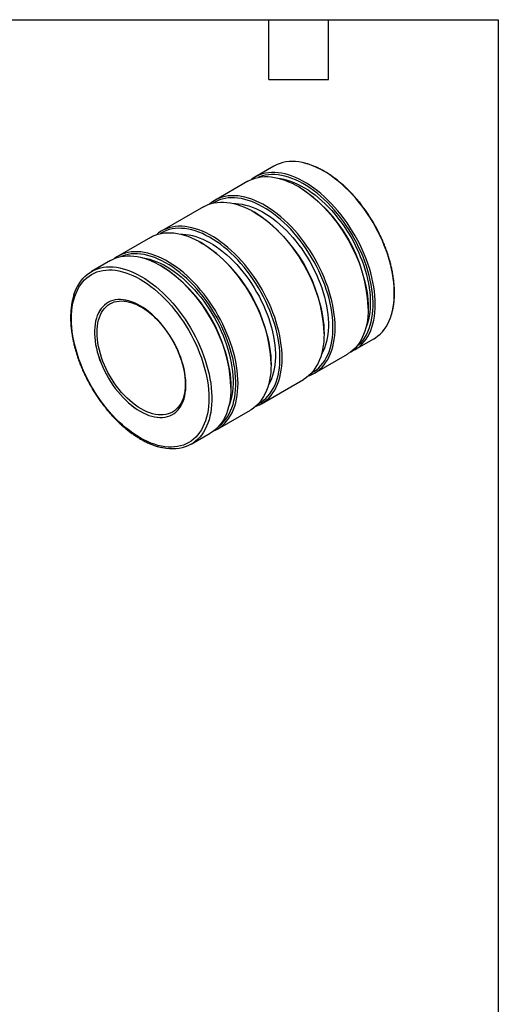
# Model space of a CAD drawing. Header units: inches. Extents: x 0.5 to 21.5, y 0.5 to 16.5.
# Tile 4 of 4: x 16.7 to 21.5, y 6.6 to 16.5. Entities that reach past the tile are written whole.
import ezdxf

# ---------------------------------------------------------------- set-up
doc = ezdxf.new("R2010")
doc.units = ezdxf.units.IN
doc.header["$LTSCALE"] = 2
doc.header["$MEASUREMENT"] = 0
doc.layers.add('TEXT', color=140, linetype='Continuous', lineweight=25)

msp = doc.modelspace()

# ---------------------------------------------------------------- linework, layer by layer
for p, q in [((19.25221, 15.03189), (19.06107, 14.92155)), ((18.99, 14.88052), (18.65908, 14.68948)), ((19.5008, 14.82464), (19.48984, 14.83097)), ((18.54806, 14.62539), (18.12804, 14.38292)), ((19.05886, 14.56951), (19.0479, 14.57584)), ((18.01702, 14.31883), (17.6861, 14.12779)), ((18.52782, 14.26295), (18.51686, 14.26928)), ((17.61503, 14.08677), (17.42389, 13.97643)), ((18.12583, 14.03089), (18.11487, 14.03722)), ((20.19649, 13.60687), (20.19649, 13.61953)), ((19.75455, 13.35175), (19.75455, 13.3644)), ((20.06051, 13.19027), (20.25165, 13.30061)), ((19.65852, 12.95821), (19.98945, 13.14925)), ((19.22352, 13.04519), (19.22352, 13.05784)), ((19.12748, 12.65165), (19.5475, 12.89412)), ((18.82153, 12.81312), (18.82153, 12.82578)), ((18.68554, 12.39652), (19.01647, 12.58756)), ((18.42334, 12.24515), (18.61448, 12.35549))]:
    msp.add_line(p, q)
at = {"flags": 128}
for points in [[(20.25165, 13.30061), (20.27062, 13.31243), (20.29464, 13.33013), (20.31723, 13.35004), (20.33832, 13.37212), (20.35785, 13.39631), (20.37578, 13.42254), (20.39205, 13.45074), (20.40663, 13.48083), (20.41947, 13.51275), (20.43053, 13.5464), (20.4398, 13.58169), (20.44725, 13.61853), (20.45285, 13.65683), (20.45659, 13.69647), (20.45846, 13.73736), (20.45846, 13.77939), (20.45659, 13.82244), (20.45285, 13.86641), (20.44725, 13.91117), (20.4398, 13.95661), (20.43053, 14.0026), (20.41947, 14.04903), (20.40663, 14.09577), (20.39205, 14.14269), (20.37578, 14.18968), (20.35785, 14.23661), (20.33832, 14.28335), (20.31723, 14.32978), (20.29464, 14.37577), (20.27062, 14.42121), (20.24521, 14.46597), (20.2185, 14.50994), (20.19056, 14.553), (20.16145, 14.59503), (20.13125, 14.63592), (20.10005, 14.67557), (20.06792, 14.71387), (20.03496, 14.75072), (20.00124, 14.78601), (19.96687, 14.81967), (19.93192, 14.85159), (19.8965, 14.88169), (19.86069, 14.90989), (19.8246, 14.93613), (19.78831, 14.96032), (19.75193, 14.9824), (19.71554, 15.00233), (19.67926, 15.02003), (19.64316, 15.03547), (19.60736, 15.04861), (19.57193, 15.0594), (19.53699, 15.06783), (19.50261, 15.07387), (19.4689, 15.0775), (19.43593, 15.07871), (19.40381, 15.0775), (19.37261, 15.07388), (19.34241, 15.06785), (19.3133, 15.05943), (19.28535, 15.04864), (19.25864, 15.03551), (19.25221, 15.03189)], [(18.99, 14.88052), (19.00963, 14.891), (19.03697, 14.90296), (19.06551, 14.91257), (19.09517, 14.9198), (19.12588, 14.92462), (19.15756, 14.92704), (19.19011, 14.92704), (19.22346, 14.92461), (19.25752, 14.91978), (19.29219, 14.91255), (19.32739, 14.90293), (19.36301, 14.89096), (19.39898, 14.87667), (19.43518, 14.86009), (19.47153, 14.84127), (19.50792, 14.82026), (19.54427, 14.79711), (19.58047, 14.77189), (19.61643, 14.74467), (19.65206, 14.7155), (19.68726, 14.68448), (19.72193, 14.65168), (19.75598, 14.6172), (19.78933, 14.58111), (19.82189, 14.54353), (19.85356, 14.50454), (19.88427, 14.46426), (19.91394, 14.42278), (19.94248, 14.38022), (19.96981, 14.3367), (19.99588, 14.29232), (20.0206, 14.2472), (20.04392, 14.20147), (20.06576, 14.15524), (20.08608, 14.10864), (20.10482, 14.06179), (20.12192, 14.01482), (20.13735, 13.96785), (20.15106, 13.921), (20.16302, 13.8744), (20.17319, 13.82818), (20.18155, 13.78245), (20.18808, 13.73733), (20.19275, 13.69295), (20.19556, 13.64943), (20.19649, 13.60687)], [(20.02371, 13.17195), (20.04088, 13.1798), (20.06694, 13.19408), (20.09167, 13.21065), (20.11498, 13.22947), (20.13683, 13.25047), (20.15714, 13.27361), (20.17588, 13.29883), (20.19299, 13.32605), (20.20841, 13.35521), (20.22213, 13.38623), (20.23408, 13.41902), (20.24426, 13.4535), (20.25261, 13.48958), (20.25914, 13.52716), (20.26381, 13.56614), (20.26662, 13.60642), (20.26756, 13.6479), (20.26662, 13.69045), (20.26381, 13.73398), (20.25914, 13.77836), (20.25261, 13.82347), (20.24426, 13.8692), (20.23408, 13.91543), (20.22213, 13.96203), (20.20841, 14.00887), (20.19299, 14.05585), (20.17588, 14.10282), (20.15714, 14.14967), (20.13683, 14.19626), (20.11498, 14.24249), (20.09167, 14.28822), (20.06694, 14.33334), (20.04088, 14.37772), (20.01354, 14.42125), (19.985, 14.46381), (19.95534, 14.50528), (19.92463, 14.54557), (19.89295, 14.58455), (19.8604, 14.62214), (19.82705, 14.65822), (19.79299, 14.69271), (19.75832, 14.7255), (19.72312, 14.75653), (19.6875, 14.78569), (19.65154, 14.81292), (19.61533, 14.83814), (19.57899, 14.86129), (19.54259, 14.8823), (19.50624, 14.90112), (19.47004, 14.91769), (19.43408, 14.93199), (19.39845, 14.94396), (19.36326, 14.95357), (19.32858, 14.9608), (19.29453, 14.96564), (19.26118, 14.96806), (19.22862, 14.96806), (19.19695, 14.96565), (19.16624, 14.96082), (19.13657, 14.95359), (19.10804, 14.94398), (19.0807, 14.93202), (19.05463, 14.91774), (19.02991, 14.90116), (19.0268, 14.89884)], [(20.07453, 13.21896), (20.08156, 13.22437), (20.10413, 13.2439), (20.12522, 13.26561), (20.14475, 13.28943), (20.16268, 13.3153), (20.17895, 13.34315), (20.19353, 13.3729), (20.20638, 13.40448), (20.21745, 13.4378), (20.22673, 13.47276), (20.23418, 13.50929), (20.23978, 13.54726), (20.24353, 13.58659), (20.2454, 13.62717), (20.2454, 13.66889), (20.24353, 13.71164), (20.23978, 13.75529), (20.23418, 13.79974), (20.22673, 13.84487), (20.21745, 13.89054), (20.20638, 13.93664), (20.19353, 13.98305), (20.17895, 14.02964), (20.16268, 14.07628), (20.14475, 14.12285), (20.12522, 14.16922), (20.10413, 14.21527), (20.08156, 14.26087), (20.05755, 14.3059), (20.03217, 14.35025), (20.00549, 14.39378), (19.97758, 14.43638), (19.94852, 14.47794), (19.91838, 14.51835), (19.88725, 14.55749), (19.85521, 14.59526), (19.82235, 14.63156), (19.78875, 14.6663), (19.75451, 14.69937), (19.71972, 14.73068), (19.68447, 14.76017), (19.64885, 14.78773), (19.61297, 14.81331), (19.57692, 14.83683), (19.5408, 14.85822), (19.5047, 14.87744), (19.46872, 14.89442), (19.43296, 14.90913), (19.39751, 14.92152), (19.36248, 14.93156), (19.32795, 14.93922), (19.29402, 14.94448), (19.26078, 14.94733), (19.22832, 14.94776), (19.19672, 14.94577), (19.16608, 14.94136), (19.13647, 14.93455), (19.10797, 14.92536), (19.09292, 14.91934)], [(19.31105, 14.90767), (19.31681, 14.90686), (19.35017, 14.9008), (19.38408, 14.89236), (19.41845, 14.88158), (19.4532, 14.86847), (19.48821, 14.85309), (19.52339, 14.83546), (19.55864, 14.81565), (19.59387, 14.7937), (19.62898, 14.76967), (19.66387, 14.74364), (19.69844, 14.71568), (19.7326, 14.68585), (19.76624, 14.65426), (19.79929, 14.62098), (19.83163, 14.5861), (19.8632, 14.54973), (19.89389, 14.51197), (19.92362, 14.47292), (19.9523, 14.43269), (19.97987, 14.39139), (20.00624, 14.34913), (20.03134, 14.30605), (20.05509, 14.26224), (20.07743, 14.21785), (20.09831, 14.17299), (20.11766, 14.12778), (20.13542, 14.08235), (20.15155, 14.03684), (20.16601, 13.99135), (20.17874, 13.94603), (20.18973, 13.901), (20.19893, 13.85639), (20.20632, 13.81231), (20.21188, 13.76889), (20.2156, 13.72626), (20.21746, 13.68452), (20.21746, 13.64381), (20.2156, 13.60422), (20.21188, 13.56588), (20.20632, 13.52889), (20.19893, 13.49334), (20.18973, 13.45935), (20.17874, 13.427), (20.17351, 13.41369)], [(19.59992, 12.93152), (19.61155, 12.93577), (19.63889, 12.94773), (19.66495, 12.96202), (19.68968, 12.97859), (19.71299, 12.9974), (19.73484, 13.01841), (19.75515, 13.04155), (19.77389, 13.06676), (19.791, 13.09399), (19.80642, 13.12315), (19.82014, 13.15416), (19.83209, 13.18696), (19.84227, 13.22144), (19.85062, 13.25752), (19.85715, 13.2951), (19.86182, 13.33408), (19.86463, 13.37436), (19.86557, 13.41583), (19.86463, 13.45839), (19.86182, 13.50191), (19.85715, 13.54629), (19.85062, 13.59141), (19.84227, 13.63714), (19.83209, 13.68336), (19.82014, 13.72996), (19.80642, 13.77681), (19.791, 13.82378), (19.77389, 13.87075), (19.75515, 13.9176), (19.73484, 13.9642), (19.71299, 14.01043), (19.68968, 14.05616), (19.66495, 14.10128), (19.63889, 14.14566), (19.61155, 14.18918), (19.58301, 14.23174), (19.55335, 14.27322), (19.52264, 14.3135), (19.49096, 14.35249), (19.45841, 14.39007), (19.42506, 14.42616), (19.391, 14.46064), (19.35633, 14.49344), (19.32113, 14.52446), (19.28551, 14.55363), (19.24955, 14.58085), (19.21334, 14.60607), (19.177, 14.62922), (19.1406, 14.65023), (19.10425, 14.66905), (19.06805, 14.68563), (19.03209, 14.69992), (18.99646, 14.71189), (18.96127, 14.72151), (18.92659, 14.72874), (18.89254, 14.73358), (18.85919, 14.736), (18.82663, 14.736), (18.79496, 14.73359), (18.76425, 14.72876), (18.73458, 14.72153), (18.70605, 14.71192), (18.67871, 14.69996), (18.65264, 14.68567), (18.62792, 14.6691), (18.60666, 14.65208)], [(19.62806, 12.95884), (19.63018, 12.95996), (19.65556, 12.975), (19.67957, 12.99231), (19.70214, 13.01184), (19.72323, 13.03355), (19.74276, 13.05737), (19.76069, 13.08324), (19.77696, 13.11109), (19.79154, 13.14084), (19.80439, 13.17242), (19.81546, 13.20573), (19.82474, 13.2407), (19.83219, 13.27722), (19.83779, 13.3152), (19.84154, 13.35453), (19.84341, 13.39511), (19.84341, 13.43683), (19.84154, 13.47957), (19.83779, 13.52323), (19.83219, 13.56768), (19.82474, 13.6128), (19.81546, 13.65848), (19.80439, 13.70458), (19.79154, 13.75099), (19.77696, 13.79757), (19.76069, 13.84422), (19.74276, 13.89078), (19.72323, 13.93716), (19.70214, 13.98321), (19.67957, 14.02881), (19.65556, 14.07384), (19.63018, 14.11818), (19.6035, 14.16171), (19.57559, 14.20432), (19.54653, 14.24588), (19.51639, 14.28628), (19.48526, 14.32542), (19.45322, 14.3632), (19.42036, 14.3995), (19.38676, 14.43423), (19.35252, 14.4673), (19.31773, 14.49862), (19.28248, 14.5281), (19.24686, 14.55567), (19.21098, 14.58125), (19.17493, 14.60476), (19.13881, 14.62616), (19.10271, 14.64538), (19.06673, 14.66236), (19.03097, 14.67707), (18.99552, 14.68946), (18.96049, 14.69949), (18.92596, 14.70716), (18.89203, 14.71242), (18.85879, 14.71527), (18.82633, 14.7157), (18.79473, 14.71371), (18.76409, 14.7093), (18.73448, 14.70249), (18.70598, 14.69329), (18.67868, 14.68173), (18.65264, 14.66785), (18.64439, 14.66279)], [(18.54806, 14.62539), (18.56769, 14.63587), (18.59503, 14.64783), (18.62357, 14.65744), (18.65323, 14.66467), (18.68394, 14.6695), (18.71562, 14.67191), (18.74817, 14.67191), (18.78152, 14.66949), (18.81558, 14.66465), (18.85025, 14.65742), (18.88545, 14.6478), (18.92107, 14.63583), (18.95703, 14.62154), (18.99324, 14.60496), (19.02958, 14.58614), (19.06598, 14.56513), (19.10233, 14.54199), (19.13853, 14.51677), (19.17449, 14.48954), (19.21012, 14.46037), (19.24531, 14.42935), (19.27999, 14.39656), (19.31404, 14.36207), (19.34739, 14.32599), (19.37995, 14.2884), (19.41162, 14.24942), (19.44233, 14.20913), (19.472, 14.16765), (19.50053, 14.1251), (19.52787, 14.08157), (19.55394, 14.03719), (19.57866, 13.99207), (19.60198, 13.94634), (19.62382, 13.90011), (19.64414, 13.85351), (19.66287, 13.80667), (19.67998, 13.75969), (19.69541, 13.71272), (19.70912, 13.66587), (19.72108, 13.61928), (19.73125, 13.57305), (19.73961, 13.52732), (19.74613, 13.4822), (19.75081, 13.43783), (19.75362, 13.3943), (19.75455, 13.35175)], [(18.8542, 14.65645), (18.86926, 14.65629), (18.90117, 14.65415), (18.9338, 14.64961), (18.96704, 14.64266), (19.00081, 14.63334), (19.035, 14.62166), (19.06951, 14.60767), (19.10425, 14.59139), (19.13911, 14.57289), (19.174, 14.5522), (19.20882, 14.5294), (19.24346, 14.50455), (19.27782, 14.47772), (19.31181, 14.44898), (19.34532, 14.41842), (19.37827, 14.38613), (19.41055, 14.3522), (19.44208, 14.31673), (19.47275, 14.27981), (19.50249, 14.24157), (19.53121, 14.2021), (19.55882, 14.16153), (19.58525, 14.11996), (19.61041, 14.07752), (19.63424, 14.03433), (19.65667, 13.99051), (19.67763, 13.9462), (19.69707, 13.90152), (19.71492, 13.85659), (19.73114, 13.81155), (19.74567, 13.76653), (19.75848, 13.72165), (19.76953, 13.67706), (19.77879, 13.63286), (19.78622, 13.5892), (19.79182, 13.5462), (19.79556, 13.50398), (19.79743, 13.46266), (19.79743, 13.42237), (19.79556, 13.38321), (19.79182, 13.34531), (19.78622, 13.30877), (19.77879, 13.2737), (19.76953, 13.24019), (19.75848, 13.20835), (19.74567, 13.17826), (19.73114, 13.15002), (19.72749, 13.1437)], [(19.06888, 12.62496), (19.08051, 12.62921), (19.10785, 12.64117), (19.13392, 12.65546), (19.15864, 12.67203), (19.18195, 12.69084), (19.2038, 12.71185), (19.22412, 12.73499), (19.24285, 12.7602), (19.25996, 12.78743), (19.27539, 12.81659), (19.2891, 12.8476), (19.30106, 12.88039), (19.31123, 12.91488), (19.31959, 12.95095), (19.32611, 12.98854), (19.33079, 13.02752), (19.33359, 13.0678), (19.33453, 13.10927), (19.33359, 13.15183), (19.33079, 13.19535), (19.32611, 13.23973), (19.31959, 13.28485), (19.31123, 13.33058), (19.30106, 13.3768), (19.2891, 13.4234), (19.27539, 13.47025), (19.25996, 13.51722), (19.24285, 13.56419), (19.22412, 13.61104), (19.2038, 13.65764), (19.18195, 13.70387), (19.15864, 13.7496), (19.13392, 13.79472), (19.10785, 13.8391), (19.08051, 13.88262), (19.05197, 13.92518), (19.02231, 13.96666), (18.9916, 14.00694), (18.95993, 14.04593), (18.92737, 14.08351), (18.89402, 14.1196), (18.85996, 14.15408), (18.82529, 14.18688), (18.7901, 14.2179), (18.75447, 14.24706), (18.71851, 14.27429), (18.68231, 14.29951), (18.64596, 14.32266), (18.60956, 14.34367), (18.57322, 14.36249), (18.53701, 14.37907), (18.50105, 14.39336), (18.46542, 14.40533), (18.43023, 14.41495), (18.39556, 14.42218), (18.3615, 14.42701), (18.32815, 14.42944), (18.29559, 14.42944), (18.26392, 14.42702), (18.23321, 14.4222), (18.20355, 14.41497), (18.17501, 14.40536), (18.14767, 14.3934), (18.12161, 14.37911), (18.09688, 14.36254), (18.07562, 14.34552)], [(19.09702, 12.65228), (19.09914, 12.65339), (19.12452, 12.66843), (19.14853, 12.68574), (19.17111, 12.70528), (19.19219, 12.72699), (19.21172, 12.75081), (19.22965, 12.77668), (19.24593, 12.80453), (19.26051, 12.83428), (19.27335, 12.86586), (19.28443, 12.89917), (19.2937, 12.93414), (19.30115, 12.97066), (19.30676, 13.00864), (19.3105, 13.04797), (19.31238, 13.08855), (19.31238, 13.13027), (19.3105, 13.17301), (19.30676, 13.21667), (19.30115, 13.26112), (19.2937, 13.30624), (19.28443, 13.35192), (19.27335, 13.39802), (19.26051, 13.44443), (19.24593, 13.49101), (19.22965, 13.53765), (19.21172, 13.58422), (19.19219, 13.6306), (19.17111, 13.67664), (19.14853, 13.72225), (19.12452, 13.76728), (19.09914, 13.81162), (19.07246, 13.85515), (19.04455, 13.89776), (19.01549, 13.93932), (18.98535, 13.97972), (18.95422, 14.01886), (18.92218, 14.05664), (18.88932, 14.09294), (18.85572, 14.12767), (18.82148, 14.16074), (18.78669, 14.19206), (18.75144, 14.22154), (18.71582, 14.24911), (18.67994, 14.27469), (18.64389, 14.2982), (18.60777, 14.3196), (18.57167, 14.33882), (18.53569, 14.3558), (18.49993, 14.37051), (18.46449, 14.38289), (18.42945, 14.39293), (18.39492, 14.40059), (18.36099, 14.40586), (18.32775, 14.40871), (18.29529, 14.40914), (18.26369, 14.40715), (18.23305, 14.40274), (18.20344, 14.39593), (18.17495, 14.38673), (18.14764, 14.37517), (18.1216, 14.36128), (18.11335, 14.35623)], [(18.01702, 14.31883), (18.03665, 14.32931), (18.06399, 14.34127), (18.09253, 14.35088), (18.12219, 14.35811), (18.1529, 14.36294), (18.18458, 14.36535), (18.21713, 14.36535), (18.25048, 14.36293), (18.28454, 14.35809), (18.31921, 14.35086), (18.35441, 14.34124), (18.39003, 14.32927), (18.426, 14.31498), (18.4622, 14.2984), (18.49855, 14.27958), (18.53494, 14.25857), (18.57129, 14.23543), (18.60749, 14.2102), (18.64346, 14.18298), (18.67908, 14.15381), (18.71428, 14.12279), (18.74895, 14.08999), (18.78301, 14.05551), (18.81636, 14.01943), (18.84891, 13.98184), (18.88059, 13.94285), (18.9113, 13.90257), (18.94096, 13.86109), (18.9695, 13.81853), (18.99684, 13.77501), (19.0229, 13.73063), (19.04762, 13.68551), (19.07094, 13.63978), (19.09278, 13.59355), (19.1131, 13.54695), (19.13184, 13.5001), (19.14894, 13.45313), (19.16437, 13.40616), (19.17808, 13.35931), (19.19004, 13.31271), (19.20021, 13.26649), (19.20857, 13.22076), (19.2151, 13.17564), (19.21977, 13.13127), (19.22258, 13.08774), (19.22352, 13.04519)], [(18.32316, 14.34989), (18.33822, 14.34973), (18.37014, 14.34759), (18.40276, 14.34305), (18.43601, 14.3361), (18.46977, 14.32678), (18.50396, 14.3151), (18.53847, 14.3011), (18.57321, 14.28483), (18.60808, 14.26633), (18.64297, 14.24564), (18.67778, 14.22284), (18.71242, 14.19799), (18.74678, 14.17115), (18.78077, 14.14242), (18.81429, 14.11186), (18.84723, 14.07957), (18.87952, 14.04564), (18.91104, 14.01016), (18.94172, 13.97325), (18.97146, 13.93501), (19.00017, 13.89554), (19.02778, 13.85497), (19.05421, 13.8134), (19.07937, 13.77096), (19.10321, 13.72777), (19.12564, 13.68395), (19.1466, 13.63964), (19.16603, 13.59496), (19.18388, 13.55003), (19.2001, 13.50499), (19.21463, 13.45997), (19.22744, 13.41509), (19.23849, 13.37049), (19.24775, 13.3263), (19.25519, 13.28264), (19.26078, 13.23964), (19.26452, 13.19742), (19.2664, 13.1561), (19.2664, 13.11581), (19.26452, 13.07665), (19.26078, 13.03875), (19.25519, 13.00221), (19.24775, 12.96713), (19.23849, 12.93363), (19.22744, 12.90179), (19.21463, 12.8717), (19.2001, 12.84346), (19.19646, 12.83713)], [(17.61503, 14.08677), (17.63466, 14.09724), (17.662, 14.10921), (17.69054, 14.11882), (17.7202, 14.12604), (17.75091, 14.13087), (17.78259, 14.13329), (17.81514, 14.13328), (17.84849, 14.13086), (17.88255, 14.12603), (17.91722, 14.11879), (17.95242, 14.10918), (17.98804, 14.09721), (18.02401, 14.08292), (18.06021, 14.06634), (18.09656, 14.04752), (18.13295, 14.02651), (18.1693, 14.00336), (18.2055, 13.97814), (18.24147, 13.95091), (18.27709, 13.92175), (18.31229, 13.89073), (18.34696, 13.85793), (18.38102, 13.82344), (18.41437, 13.78736), (18.44692, 13.74978), (18.4786, 13.71079), (18.50931, 13.67051), (18.53897, 13.62903), (18.56751, 13.58647), (18.59485, 13.54294), (18.62091, 13.49856), (18.64563, 13.45345), (18.66895, 13.40771), (18.69079, 13.36149), (18.71111, 13.31489), (18.72985, 13.26804), (18.74695, 13.22107), (18.76238, 13.1741), (18.77609, 13.12725), (18.78805, 13.08065), (18.79822, 13.03442), (18.80658, 12.98869), (18.81311, 12.94358), (18.81778, 12.8992), (18.82059, 12.85568), (18.82153, 12.81312)], [(18.64874, 12.3782), (18.66591, 12.38604), (18.69197, 12.40033), (18.7167, 12.4169), (18.74001, 12.43571), (18.76186, 12.45672), (18.78218, 12.47986), (18.80091, 12.50508), (18.81802, 12.5323), (18.83345, 12.56146), (18.84716, 12.59247), (18.85911, 12.62527), (18.86929, 12.65975), (18.87765, 12.69583), (18.88417, 12.73341), (18.88884, 12.77239), (18.89165, 12.81267), (18.89259, 12.85415), (18.89165, 12.8967), (18.88884, 12.94023), (18.88417, 12.9846), (18.87765, 13.02972), (18.86929, 13.07545), (18.85911, 13.12168), (18.84716, 13.16827), (18.83345, 13.21512), (18.81802, 13.26209), (18.80091, 13.30907), (18.78218, 13.35591), (18.76186, 13.40251), (18.74001, 13.44874), (18.7167, 13.49447), (18.69197, 13.53959), (18.66591, 13.58397), (18.63857, 13.6275), (18.61003, 13.67005), (18.58037, 13.71153), (18.54966, 13.75181), (18.51798, 13.7908), (18.48543, 13.82839), (18.45208, 13.86447), (18.41802, 13.89895), (18.38335, 13.93175), (18.34816, 13.96277), (18.31253, 13.99194), (18.27657, 14.01917), (18.24036, 14.04439), (18.20402, 14.06753), (18.16762, 14.08854), (18.13127, 14.10736), (18.09507, 14.12394), (18.05911, 14.13823), (18.02348, 14.1502), (17.98829, 14.15982), (17.95361, 14.16705), (17.91956, 14.17189), (17.88621, 14.17431), (17.85365, 14.17431), (17.82198, 14.1719), (17.79127, 14.16707), (17.76161, 14.15984), (17.73307, 14.15023), (17.70573, 14.13827), (17.67966, 14.12398), (17.65494, 14.10741), (17.65183, 14.10509)], [(18.69956, 12.42521), (18.70659, 12.43062), (18.72917, 12.45015), (18.75025, 12.47186), (18.76978, 12.49568), (18.78771, 12.52155), (18.80398, 12.5494), (18.81856, 12.57915), (18.83141, 12.61073), (18.84248, 12.64405), (18.85176, 12.67901), (18.85921, 12.71553), (18.86481, 12.75351), (18.86856, 12.79284), (18.87044, 12.83342), (18.87044, 12.87514), (18.86856, 12.91789), (18.86481, 12.96154), (18.85921, 13.00599), (18.85176, 13.05111), (18.84248, 13.09679), (18.83141, 13.14289), (18.81856, 13.1893), (18.80398, 13.23589), (18.78771, 13.28253), (18.76978, 13.3291), (18.75025, 13.37547), (18.72917, 13.42152), (18.70659, 13.46712), (18.68258, 13.51215), (18.6572, 13.55649), (18.63052, 13.60002), (18.60261, 13.64263), (18.57355, 13.68419), (18.54341, 13.72459), (18.51228, 13.76374), (18.48024, 13.80151), (18.44738, 13.83781), (18.41378, 13.87254), (18.37954, 13.90561), (18.34475, 13.93693), (18.3095, 13.96641), (18.27388, 13.99398), (18.238, 14.01956), (18.20195, 14.04308), (18.16583, 14.06447), (18.12973, 14.08369), (18.09375, 14.10067), (18.05799, 14.11538), (18.02254, 14.12777), (17.98751, 14.13781), (17.95298, 14.14547), (17.91905, 14.15073), (17.88581, 14.15358), (17.85335, 14.15401), (17.82175, 14.15202), (17.79111, 14.14761), (17.7615, 14.1408), (17.733, 14.1316), (17.71795, 14.12559)], [(17.93608, 14.11392), (17.94184, 14.11311), (17.9752, 14.10704), (18.00911, 14.09861), (18.04348, 14.08782), (18.07823, 14.07472), (18.11324, 14.05934), (18.14842, 14.04171), (18.18367, 14.0219), (18.21891, 13.99994), (18.25401, 13.97592), (18.2889, 13.94989), (18.32347, 13.92192), (18.35763, 13.8921), (18.39127, 13.8605), (18.42432, 13.82722), (18.45667, 13.79235), (18.48823, 13.75598), (18.51892, 13.71822), (18.54865, 13.67916), (18.57734, 13.63893), (18.6049, 13.59763), (18.63127, 13.55538), (18.65637, 13.51229), (18.68012, 13.46849), (18.70247, 13.4241), (18.72334, 13.37923), (18.74269, 13.33402), (18.76045, 13.2886), (18.77658, 13.24308), (18.79104, 13.1976), (18.80377, 13.15228), (18.81476, 13.10725), (18.82396, 13.06263), (18.83135, 13.01856), (18.83691, 12.97514), (18.84063, 12.93251), (18.84249, 12.89077), (18.84249, 12.85006), (18.84063, 12.81047), (18.83691, 12.77213), (18.83135, 12.73513), (18.82396, 12.69959), (18.81476, 12.66559), (18.80377, 12.63325), (18.79854, 12.61994)], [(17.24885, 13.74313), (17.25608, 13.76429), (17.26892, 13.79621), (17.28349, 13.8263), (17.29976, 13.8545), (17.31769, 13.88073), (17.33722, 13.90492), (17.35831, 13.927), (17.3809, 13.94691), (17.40493, 13.96461), (17.43033, 13.98005), (17.45704, 13.99318), (17.48499, 14.00397), (17.5141, 14.01239), (17.54429, 14.01842), (17.5755, 14.02204), (17.60762, 14.02325), (17.64059, 14.02203), (17.6743, 14.0184), (17.70868, 14.01237), (17.74362, 14.00394), (17.77904, 13.99314), (17.81485, 13.98001), (17.85094, 13.96457), (17.88723, 13.94686), (17.92362, 13.92694)], [(17.91235, 13.8988), (17.94835, 13.87692), (17.98426, 13.85293), (18.01998, 13.82688), (18.0554, 13.79885), (18.09042, 13.76892), (18.12496, 13.73717), (18.15891, 13.70368), (18.19219, 13.66856), (18.22471, 13.63188), (18.25636, 13.59376), (18.28707, 13.55429), (18.31676, 13.51359), (18.34534, 13.47178), (18.37273, 13.42895), (18.39886, 13.38523), (18.42365, 13.34075), (18.44705, 13.29561), (18.46898, 13.24995), (18.48938, 13.20389), (18.5082, 13.15756), (18.52539, 13.11108), (18.54089, 13.06459), (18.55468, 13.0182), (18.5667, 12.97205), (18.57693, 12.92626), (18.58534, 12.88096), (18.59191, 12.83627), (18.59661, 12.79232), (18.59944, 12.74922), (18.60038, 12.70709), (18.59944, 12.66605), (18.59661, 12.62622), (18.59191, 12.58769), (18.58534, 12.55058), (18.57693, 12.51499), (18.5667, 12.48101), (18.55468, 12.44874), (18.54089, 12.41827), (18.52539, 12.38968), (18.5082, 12.36305), (18.48938, 12.33845), (18.46898, 12.31594), (18.44705, 12.2956), (18.42365, 12.27748), (18.39886, 12.26162), (18.37273, 12.24807), (18.34534, 12.23687), (18.31676, 12.22804), (18.28707, 12.22162), (18.25636, 12.21762), (18.22471, 12.21604), (18.19219, 12.2169), (18.15891, 12.2202), (18.12496, 12.22592), (18.09042, 12.23404), (18.0554, 12.24455), (18.01998, 12.25742), (17.98426, 12.2726), (17.94835, 12.29007), (17.91235, 12.30977), (17.87634, 12.33164), (17.84043, 12.35564), (17.80471, 12.38168), (17.7693, 12.40971), (17.73427, 12.43964), (17.69973, 12.47139), (17.66578, 12.50488), (17.6325, 12.54001), (17.59999, 12.57669), (17.56833, 12.61481), (17.53762, 12.65427), (17.50793, 12.69497), (17.47935, 12.73679), (17.45196, 12.77962), (17.42583, 12.82333), (17.40104, 12.86782), (17.37764, 12.91296), (17.35572, 12.95861), (17.33531, 13.00467), (17.31649, 13.051), (17.2993, 13.09748), (17.2838, 13.14398), (17.27001, 13.19037), (17.25799, 13.23652), (17.24776, 13.28231), (17.23935, 13.32761), (17.23278, 13.3723), (17.22808, 13.41625), (17.22526, 13.45935), (17.22431, 13.50148), (17.22526, 13.54251), (17.22808, 13.58235), (17.23278, 13.62087), (17.23935, 13.65798), (17.24776, 13.69358), (17.25799, 13.72755), (17.27001, 13.75982), (17.2838, 13.79029), (17.2993, 13.81889), (17.31649, 13.84552), (17.33531, 13.87012), (17.35572, 13.89262), (17.37764, 13.91296), (17.40104, 13.93109), (17.42583, 13.94695), (17.45196, 13.9605), (17.47935, 13.9717), (17.50793, 13.98052), (17.53762, 13.98695), (17.56833, 13.99095), (17.59999, 13.99252), (17.6325, 13.99166), (17.66578, 13.98837), (17.69973, 13.98265), (17.73427, 13.97453), (17.7693, 13.96402), (17.80471, 13.95115), (17.84043, 13.93596), (17.87634, 13.9185), (17.91235, 13.8988)], [(17.92362, 13.92694), (17.96, 13.90486), (17.99629, 13.88066), (18.03238, 13.85443), (18.06819, 13.82623), (18.10361, 13.79612), (18.13855, 13.7642), (18.17293, 13.73055), (18.20664, 13.69525), (18.23961, 13.65841), (18.27173, 13.62011), (18.30294, 13.58046), (18.33313, 13.53957), (18.36224, 13.49754), (18.39019, 13.45448), (18.4169, 13.41051), (18.4423, 13.36575), (18.46633, 13.32031), (18.48892, 13.27431), (18.51001, 13.22788), (18.52954, 13.18115), (18.54747, 13.13422), (18.56374, 13.08723), (18.57831, 13.04031), (18.59115, 12.99357), (18.60222, 12.94714), (18.61149, 12.90115), (18.61893, 12.85571), (18.62454, 12.81095), (18.62828, 12.76698), (18.63015, 12.72393), (18.63015, 12.6819), (18.62828, 12.64101), (18.62454, 12.60136), (18.61893, 12.56307), (18.61149, 12.52623), (18.60222, 12.49093), (18.59115, 12.45729), (18.57831, 12.42537), (18.56374, 12.39527), (18.54747, 12.36707), (18.52954, 12.34085), (18.51001, 12.31666), (18.48892, 12.29458), (18.46633, 12.27466), (18.4423, 12.25697), (18.4169, 12.24153), (18.39019, 12.2284), (18.36224, 12.21761), (18.33313, 12.20919), (18.30294, 12.20316), (18.27173, 12.19954), (18.23961, 12.19833), (18.20664, 12.19954), (18.17293, 12.20317), (18.13855, 12.20921), (18.12954, 12.21117)], [(17.91235, 13.63299), (17.88301, 13.64884), (17.8538, 13.66245), (17.82482, 13.67377), (17.79621, 13.68275), (17.76807, 13.68935), (17.74053, 13.69354), (17.71369, 13.69531), (17.68767, 13.69466), (17.66257, 13.69158), (17.6385, 13.68609), (17.61555, 13.6782), (17.59383, 13.66796), (17.57341, 13.6554), (17.55438, 13.64058), (17.53683, 13.62355), (17.52082, 13.60439), (17.50641, 13.58317), (17.49368, 13.55999), (17.48267, 13.53493), (17.47342, 13.5081), (17.46597, 13.47962), (17.46036, 13.44959), (17.45661, 13.41814), (17.45473, 13.38541), (17.45473, 13.35151), (17.45661, 13.31661), (17.46036, 13.28082), (17.46597, 13.24432), (17.47342, 13.20724), (17.48267, 13.16973), (17.49368, 13.13196), (17.50641, 13.09407), (17.52082, 13.05623), (17.53683, 13.01858), (17.55438, 12.98128), (17.57341, 12.94449), (17.59383, 12.90836), (17.61555, 12.87303), (17.6385, 12.83866), (17.66257, 12.80537), (17.68767, 12.77331), (17.71369, 12.74261), (17.74053, 12.7134), (17.76807, 12.68579), (17.79621, 12.65991), (17.82482, 12.63585), (17.8538, 12.61371), (17.88301, 12.59359), (17.91235, 12.57557), (17.94168, 12.55972), (17.97089, 12.54611), (17.99987, 12.5348), (18.02848, 12.52582), (18.05662, 12.51922), (18.08416, 12.51502), (18.111, 12.51325), (18.13702, 12.51391), (18.16212, 12.51699), (18.18619, 12.52248), (18.20914, 12.53036), (18.23086, 12.54061), (18.25128, 12.55317), (18.27031, 12.56799), (18.28786, 12.58502), (18.30387, 12.60418), (18.31828, 12.6254), (18.33101, 12.64858), (18.34202, 12.67364), (18.35127, 12.70046), (18.35872, 12.72895), (18.36433, 12.75898), (18.36808, 12.79042), (18.36996, 12.82316), (18.36996, 12.85705), (18.36808, 12.89196), (18.36433, 12.92774), (18.35872, 12.96425), (18.35127, 13.00133), (18.34202, 13.03883), (18.33101, 13.07661), (18.31828, 13.11449), (18.30387, 13.15234), (18.28786, 13.18999), (18.27031, 13.22728), (18.25128, 13.26407), (18.23086, 13.3002), (18.20914, 13.33553), (18.18619, 13.36991), (18.16212, 13.4032), (18.13702, 13.43526), (18.111, 13.46595), (18.08416, 13.49517), (18.05662, 13.52277), (18.02848, 13.54866), (17.99987, 13.57272), (17.97089, 13.59485), (17.94168, 13.61497), (17.91235, 13.63299)], [(17.91254, 13.6331), (17.8832, 13.64895), (17.85399, 13.66256), (17.82501, 13.67388), (17.7964, 13.68286), (17.76826, 13.68946), (17.74072, 13.69365), (17.71388, 13.69543), (17.68786, 13.69477), (17.66276, 13.69169), (17.63869, 13.6862), (17.61574, 13.67831), (17.59402, 13.66807), (17.5736, 13.65551), (17.55457, 13.64069), (17.53702, 13.62366), (17.52101, 13.6045), (17.50661, 13.58328), (17.49387, 13.5601), (17.48286, 13.53504), (17.47361, 13.50821), (17.46616, 13.47973), (17.46055, 13.4497), (17.4568, 13.41825), (17.45492, 13.38552), (17.45492, 13.35162), (17.4568, 13.31672), (17.46055, 13.28094), (17.46616, 13.24443), (17.47361, 13.20735), (17.48286, 13.16984), (17.49387, 13.13207), (17.50661, 13.09418), (17.52101, 13.05634), (17.53702, 13.01869), (17.55457, 12.9814), (17.5736, 12.94461), (17.59402, 12.90847), (17.61574, 12.87314), (17.63869, 12.83877), (17.66276, 12.80548), (17.68786, 12.77342), (17.71388, 12.74272), (17.74072, 12.71351), (17.76826, 12.68591), (17.7964, 12.66002), (17.82501, 12.63596), (17.85399, 12.61382), (17.8832, 12.5937), (17.91254, 12.57568), (17.94187, 12.55984), (17.97109, 12.54622), (18.00006, 12.53491), (18.02867, 12.52593), (18.05681, 12.51933), (18.08435, 12.51514), (18.11119, 12.51336), (18.13721, 12.51402), (18.16231, 12.5171), (18.18638, 12.52259), (18.20933, 12.53047), (18.23106, 12.54072), (18.25147, 12.55328), (18.2705, 12.5681), (18.28805, 12.58513), (18.30407, 12.60429), (18.31847, 12.62551), (18.3312, 12.64869), (18.34222, 12.67375), (18.35146, 12.70057), (18.35891, 12.72906), (18.36452, 12.75909), (18.36827, 12.79053), (18.37015, 12.82327), (18.37015, 12.85716), (18.36827, 12.89207), (18.36452, 12.92785), (18.35891, 12.96436), (18.35146, 13.00144), (18.34222, 13.03894), (18.3312, 13.07672), (18.31847, 13.1146), (18.30407, 13.15245), (18.28805, 13.1901), (18.2705, 13.22739), (18.25147, 13.26418), (18.23106, 13.30031), (18.20933, 13.33564), (18.18638, 13.37002), (18.16231, 13.40331), (18.13721, 13.43537), (18.11119, 13.46606), (18.08435, 13.49528), (18.05681, 13.52288), (18.02867, 13.54877), (18.00006, 13.57283), (17.97109, 13.59496), (17.94187, 13.61508), (17.91254, 13.6331)], [(18.35218, 12.73942), (18.35009, 12.73126), (18.34168, 12.70411), (18.33148, 12.67871), (18.31953, 12.65515), (18.30588, 12.63354), (18.29059, 12.61397), (18.27373, 12.59653), (18.25536, 12.58129), (18.23556, 12.56831), (18.21443, 12.55765), (18.19205, 12.54936), (18.16851, 12.54347), (18.14392, 12.54001), (18.11838, 12.53899), (18.09201, 12.54042), (18.06491, 12.54428), (18.0372, 12.55057), (18.009, 12.55926), (17.98043, 12.5703), (17.95161, 12.58366), (17.92267, 12.59927), (17.89373, 12.61708), (17.86492, 12.63699), (17.83635, 12.65893), (17.80815, 12.6828), (17.78044, 12.7085), (17.75334, 12.73592), (17.72697, 12.76495), (17.70143, 12.79545), (17.67684, 12.82731), (17.6533, 12.86037), (17.63092, 12.8945), (17.60979, 12.92956), (17.58999, 12.96539), (17.57162, 13.00184), (17.55476, 13.03876), (17.53947, 13.07598), (17.52582, 13.11335), (17.51387, 13.1507), (17.50367, 13.18789), (17.49526, 13.22474), (17.48869, 13.2611), (17.48397, 13.29681), (17.48113, 13.33172), (17.48018, 13.36569), (17.48113, 13.39856), (17.48397, 13.4302), (17.48869, 13.46047), (17.49526, 13.48923), (17.50367, 13.51638), (17.51387, 13.54179), (17.52582, 13.56534), (17.53947, 13.58695), (17.55476, 13.60652), (17.57162, 13.62396), (17.58999, 13.6392), (17.60979, 13.65218), (17.63092, 13.66284), (17.6533, 13.67113), (17.67684, 13.67702), (17.70143, 13.68048), (17.72697, 13.6815), (17.75334, 13.68008), (17.76282, 13.67899)], [(20.19649, 13.60687), (20.19556, 13.5654), (20.19275, 13.52512), (20.18808, 13.48614), (20.18155, 13.44856), (20.17319, 13.41248), (20.16302, 13.37799), (20.15106, 13.3452), (20.13735, 13.31419), (20.12192, 13.28503), (20.10482, 13.2578), (20.08608, 13.23259), (20.06576, 13.20945), (20.04392, 13.18844), (20.0206, 13.16963), (19.99588, 13.15306), (19.98945, 13.14925)], [(19.75455, 13.35175), (19.75362, 13.31027), (19.75081, 13.26999), (19.74613, 13.23101), (19.73961, 13.19343), (19.73125, 13.15735), (19.72108, 13.12287), (19.70912, 13.09007), (19.69541, 13.05906), (19.67998, 13.0299), (19.66287, 13.00268), (19.64414, 12.97746), (19.62382, 12.95432), (19.60198, 12.93332), (19.57866, 12.9145), (19.55394, 12.89793), (19.5475, 12.89412)], [(19.22352, 13.04519), (19.22258, 13.00371), (19.21977, 12.96343), (19.2151, 12.92445), (19.20857, 12.88687), (19.20021, 12.85079), (19.19004, 12.81631), (19.17808, 12.78351), (19.16437, 12.7525), (19.14894, 12.72334), (19.13184, 12.69612), (19.1131, 12.6709), (19.09278, 12.64776), (19.07094, 12.62675), (19.04762, 12.60794), (19.0229, 12.59137), (19.01647, 12.58756)], [(18.82153, 12.81312), (18.82059, 12.77165), (18.81778, 12.73137), (18.81311, 12.69238), (18.80658, 12.6548), (18.79822, 12.61872), (18.78805, 12.58424), (18.77609, 12.55145), (18.76238, 12.52043), (18.74695, 12.49127), (18.72985, 12.46405), (18.71111, 12.43884), (18.69079, 12.4157), (18.66895, 12.39469), (18.64563, 12.37588), (18.62091, 12.3593), (18.61448, 12.35549)]]:
    msp.add_lwpolyline(points, dxfattribs=at)
for centre in [(18.68871, 13.55247), (18.24677, 13.29734), (17.71573, 12.99078), (17.31374, 12.75872)]:
    msp.add_arc(centre, 1.50927, 2.546563, 57.448061)
for points, knots in [([(19.75698, 14.98101), (19.75083, 14.98451), (19.733, 14.99463), (19.70347, 15.00989), (19.66849, 15.02605), (19.63363, 15.04016), (19.599, 15.05202), (19.5709, 15.06034), (19.55451, 15.06389), (19.54943, 15.06499)], [0, 0, 0, 0, 0.088285, 0.2556285, 0.4230214, 0.5903971, 0.757711, 0.924906, 1, 1, 1, 1]), ([(20.42901, 13.54152), (20.43136, 13.54915), (20.43711, 13.56785), (20.44433, 13.59922), (20.45092, 13.63535), (20.45573, 13.67278), (20.45884, 13.71134), (20.46022, 13.75096), (20.45989, 13.79153), (20.45783, 13.83295), (20.45407, 13.87514), (20.44861, 13.91797), (20.44148, 13.96136), (20.43269, 14.00521), (20.42227, 14.04941), (20.41025, 14.09385), (20.39666, 14.13844), (20.38152, 14.18308), (20.36489, 14.22765), (20.34679, 14.27207), (20.32728, 14.31621), (20.30639, 14.35999), (20.28419, 14.4033), (20.26071, 14.44604), (20.23602, 14.48811), (20.21017, 14.52942), (20.18322, 14.56985), (20.15524, 14.60933), (20.12629, 14.64776), (20.09643, 14.68505), (20.06574, 14.72111), (20.03428, 14.75586), (20.00212, 14.78922), (19.96935, 14.82109), (19.93602, 14.85142), (19.90222, 14.88013), (19.86801, 14.90714), (19.83349, 14.9324), (19.79933, 14.9554), (19.77379, 14.97123), (19.75986, 14.97933), (19.75698, 14.98101)], [0, 0, 0, 0, 0.01814335, 0.04449145, 0.07088017, 0.09729749, 0.12373316, 0.15017886, 0.17662777, 0.20307412, 0.22951489, 0.25594812, 0.28237265, 0.308788, 0.33519411, 0.36159132, 0.38798017, 0.41436142, 0.44073594, 0.46710468, 0.49346867, 0.51982894, 0.54618658, 0.57254267, 0.59889833, 0.62525456, 0.65161221, 0.67797239, 0.70433621, 0.73070478, 0.75707921, 0.78346057, 0.8098499, 0.83624817, 0.86265626, 0.8890749, 0.9155046, 0.94194559, 0.96839769, 0.99346232, 1, 1, 1, 1]), ([(17.24826, 13.74116), (17.24744, 13.73878), (17.24292, 13.7256), (17.23633, 13.7002), (17.22859, 13.66497), (17.2227, 13.62831), (17.21849, 13.59048), (17.216, 13.55152), (17.21524, 13.51155), (17.2162, 13.47066), (17.21887, 13.42895), (17.22325, 13.38652), (17.22931, 13.34347), (17.23705, 13.2999), (17.24642, 13.25592), (17.25742, 13.21162), (17.27002, 13.16711), (17.28417, 13.12249), (17.29985, 13.07787), (17.31702, 13.03334), (17.33563, 12.98901), (17.35564, 12.94498), (17.37701, 12.90136), (17.39968, 12.85825), (17.4236, 12.81574), (17.44872, 12.77393), (17.47497, 12.73293), (17.5023, 12.69283), (17.53064, 12.65371), (17.55993, 12.61569), (17.59009, 12.57883), (17.62107, 12.54323), (17.65279, 12.50898), (17.68518, 12.47615), (17.71816, 12.44482), (17.75167, 12.41507), (17.78562, 12.38697), (17.81995, 12.36058), (17.85457, 12.33598), (17.88941, 12.31322), (17.92439, 12.29236), (17.95943, 12.27346), (17.99444, 12.25658), (18.02936, 12.24173), (18.06408, 12.22905), (18.09681, 12.21882), (18.11777, 12.2139), (18.12738, 12.21164)], [0, 0, 0, 0, 0.00498506, 0.02759982, 0.05025672, 0.07294465, 0.09565378, 0.11837592, 0.14110449, 0.16383372, 0.18655971, 0.20928019, 0.23199376, 0.25469966, 0.2773976, 0.30008768, 0.32277025, 0.34544587, 0.36811521, 0.39077905, 0.41343825, 0.43609367, 0.45874624, 0.48139688, 0.50404653, 0.52669615, 0.5493465, 0.57199841, 0.59465284, 0.61731074, 0.63997307, 0.66264078, 0.68531476, 0.7079959, 0.73068501, 0.7533828, 0.77608984, 0.79880649, 0.82153284, 0.84426856, 0.8670128, 0.88976403, 0.91251977, 0.93527542, 0.95802505, 0.98076152, 1, 1, 1, 1]), ([(17.76332, 13.67877), (17.76479, 13.67863), (17.77418, 13.67771), (17.79225, 13.67399), (17.8174, 13.66752), (17.84309, 13.65883), (17.86914, 13.64813), (17.89433, 13.6361), (17.91087, 13.62685), (17.91856, 13.62254)], [0, 0, 0, 0, 0.0307273, 0.1970666, 0.3626229, 0.5276601, 0.6923866, 0.8569578, 1, 1, 1, 1]), ([(17.91856, 13.62254), (17.9232, 13.61981), (17.9367, 13.61187), (17.9591, 13.59727), (17.98566, 13.57818), (18.01205, 13.5573), (18.03817, 13.53473), (18.0639, 13.51054), (18.08915, 13.48483), (18.11382, 13.45769), (18.13779, 13.42923), (18.16098, 13.39955), (18.18329, 13.36878), (18.20464, 13.33701), (18.22494, 13.30439), (18.2441, 13.27104), (18.26206, 13.23709), (18.27874, 13.20267), (18.29408, 13.16791), (18.30802, 13.13296), (18.32052, 13.09796), (18.33151, 13.06303), (18.34097, 13.02833), (18.34886, 12.99398), (18.35517, 12.96013), (18.35986, 12.92691), (18.36294, 12.89445), (18.36439, 12.86289), (18.36423, 12.83234), (18.3625, 12.8029), (18.3591, 12.7748), (18.35547, 12.75337), (18.35248, 12.74186), (18.35167, 12.73875)], [0, 0, 0, 0, 0.0174788, 0.0508357, 0.084215, 0.1176157, 0.1510402, 0.1844891, 0.2179613, 0.2514551, 0.284968, 0.3184971, 0.3520394, 0.3855917, 0.4191505, 0.4527126, 0.4862746, 0.5198318, 0.5533811, 0.5869188, 0.6204417, 0.6539464, 0.6874297, 0.7208888, 0.754321, 0.7877245, 0.8210984, 0.8544433, 0.8877619, 0.92106, 0.9543479, 0.9876366, 1, 1, 1, 1])]:
    msp.add_open_spline(points, degree=3, knots=knots)
at = {"layer": 'TEXT'}
for p, q in [((0.5, 16.5), (21.5, 16.5)), ((19.2, 15.9), (19.2, 16.5)), ((19.8, 15.9), (19.8, 16.5)), ((21.5, 16.5), (21.5, 0.5)), ((19.2, 15.9), (19.8, 15.9))]:
    msp.add_line(p, q, dxfattribs=at)

doc.saveas('drawing.dxf')
